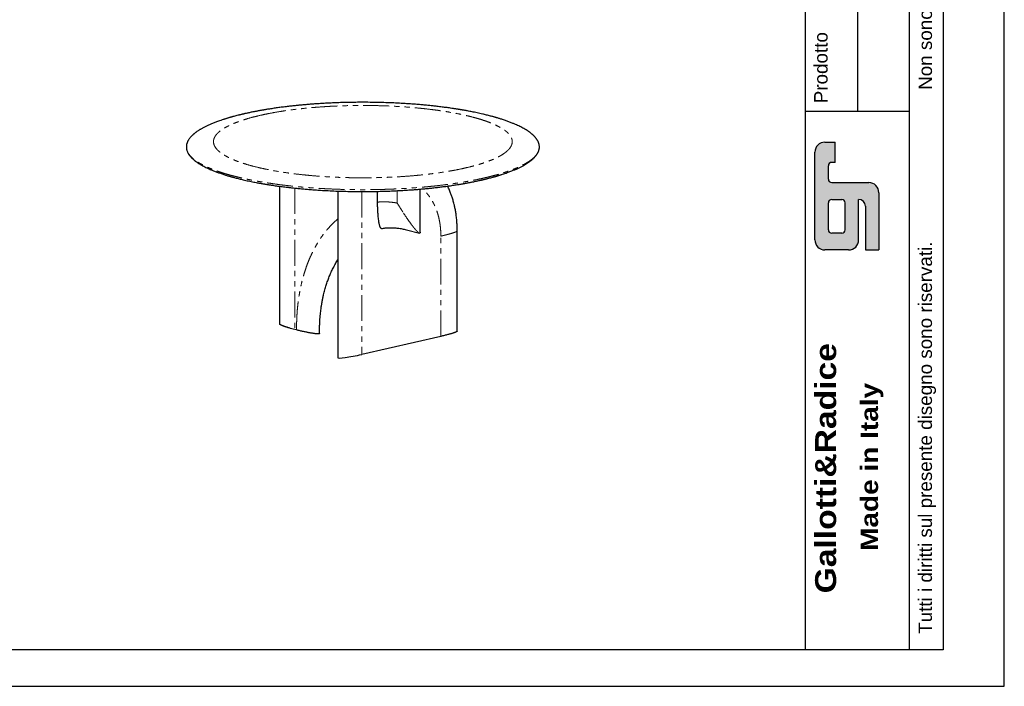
# Model space of a CAD drawing. Header units: millimetres. Extents: x -590 to 14136, y -480 to 15138.
# Tile 5 of 27: x 10510 to 14136, y -480 to 1972. Entities that reach past the tile are written whole.
import ezdxf

# ---------------------------------------------------------------- set-up
doc = ezdxf.new("R2010")
doc.units = ezdxf.units.MM
doc.header["$LTSCALE"] = 15
doc.linetypes.add('SLD-Phantom', pattern=[12.7, 6.35, -1.27, 1.27, -1.27, 1.27, -1.27])
doc.linetypes.add('SLD-Solid', pattern=[0])
doc.styles.get("Standard").update_dxf_attribs({"font": 'GOTHIC.TTF'})

msp = doc.modelspace()

# ---------------------------------------------------------------- hatches: boundary and pattern name
h = msp.add_hatch(color=256)
h.paths.add_polyline_path([(13500.071, 1373.002, -0.41421356), (13487.676, 1385.397), (13487.676, 1434.977, -0.41421356), (13500.071, 1447.372), (13512.466, 1447.372), (13512.466, 1521.742), (13475.28, 1521.742, 0.41421356), (13438.095, 1484.557), (13438.095, 1162.286, 0.41421356), (13475.28, 1125.101), (13562.046, 1125.101, 0.41421356), (13599.231, 1162.286), (13599.231, 1311.027, -0.41421356), (13624.021, 1286.237), (13624.021, 1125.101), (13673.601, 1125.101), (13673.601, 1335.817, 0.41421356), (13636.416, 1373.002)])
h.paths.add_polyline_path([(13537.256, 1311.027, -0.41421356), (13549.651, 1298.632), (13549.651, 1199.471, -0.41421356), (13537.256, 1187.076), (13500.071, 1187.076, -0.41421356), (13487.676, 1199.471), (13487.676, 1298.632, -0.41421356), (13500.071, 1311.027)], flags=16)

# ---------------------------------------------------------------- linework, layer by layer
for p, q in [((13402.389, 4611.035), (13402.389, 1636.225)), ((13594.512, 4611.035), (13594.512, 1636.225)), ((13786.635, 1636.225), (13786.635, 4611.035)), ((13402.389, 1636.225), (13402.389, -346.163)), ((13402.389, 1636.225), (13786.635, 1636.225)), ((13786.635, -346.163), (13786.635, 1636.225)), ((13475.28, 1521.742), (13512.466, 1521.742)), ((13512.466, 1447.372), (13512.466, 1521.742)), ((13438.095, 1162.286), (13438.095, 1484.557)), ((13487.676, 1385.397), (13487.676, 1434.977)), ((13512.466, 1447.372), (13500.071, 1447.372)), ((13500.071, 1373.002), (13636.416, 1373.002)), ((13500.071, 1311.027), (13537.256, 1311.027)), ((13599.231, 1162.286), (13599.231, 1311.027)), ((13673.601, 1335.817), (13673.601, 1125.101)), ((13487.676, 1199.471), (13487.676, 1298.632)), ((13549.651, 1199.471), (13549.651, 1298.632)), ((13624.021, 1286.237), (13624.021, 1125.101)), ((13537.256, 1187.076), (13500.071, 1187.076)), ((13562.046, 1125.101), (13475.28, 1125.101)), ((13624.021, 1125.101), (13673.601, 1125.101))]:
    msp.add_line(p, q)
at = {"color": 7, "linetype": 'SLD-Solid', "lineweight": 25}
for p, q in [((11123.829, 1503.936), (11123.847, 1504.472)), ((12423.586, 1504.545), (12423.569, 1504.009)), ((11682.006, 1341.766), (11682.006, 728.791)), ((11984.679, 1190.392), (11984.679, 1348.937)), ((11828.001, 1301.23), (11828.001, 1340.704)), ((11934.091, 1199.491), (11981.9, 1187.213)), ((12121.225, 826.506), (12121.225, 1195.209)), ((11529.664, 830.827), (11522.805, 832.588)), ((11614.33, 817.607), (11614.33, 827.31)), ((12060.884, 807.324), (11769.78, 740.927))]:
    msp.add_line(p, q, dxfattribs=at)
at = {"color": 8, "linetype": 'SLD-Phantom', "lineweight": 18}
for p, q in [((11522.805, 1352.743), (11522.805, 832.588)), ((11900.013, 1297.703), (11900.013, 1343.231)), ((11769.78, 1340.134), (11769.78, 740.927)), ((12060.884, 807.324), (12060.884, 1176.026)), ((11529.664, 830.827), (11529.664, 840.529))]:
    msp.add_line(p, q, dxfattribs=at)
msp.add_lwpolyline([(6996.074, 4611.035), (13910.585, 4611.035), (13910.585, -346.163), (6996.074, -346.163)], close=True)
for centre, radius, start, end in [((13475.28, 1484.557), 37.185, 90, 180), ((13500.071, 1434.977), 12.395, 90, 180), ((13500.071, 1385.397), 12.395, 180, 270), ((13636.416, 1335.817), 37.185, 0, 90), ((13500.071, 1298.632), 12.395, 90, 180), ((13537.256, 1298.632), 12.395, 0, 90), ((13599.231, 1286.237), 24.79, 0, 90), ((13500.071, 1199.471), 12.395, 180, 270), ((13537.256, 1199.471), 12.395, 270, 0), ((13475.28, 1162.286), 37.185, 180, 270), ((13562.046, 1162.286), 37.185, 270, 0)]:
    msp.add_arc(centre, radius, start, end)
at = {"color": 7, "linetype": 'SLD-Solid', "lineweight": 25}
msp.add_ellipse((11756.064, 744.45), major_axis=(74.045, 15.774), ratio=0.08445469, start_param=3.12456414, end_param=4.88069135, dxfattribs=at)
for points, knots in [([(12423.692, 1504.595), (12423.668, 1505.58), (12423.619, 1507.587), (12423.26, 1510.477), (12422.761, 1513.188), (12422.166, 1515.605), (12421.335, 1518.41), (12420.083, 1521.78), (12418.439, 1525.276), (12416.803, 1528.251), (12415.318, 1530.685), (12413.669, 1533.144), (12411.84, 1535.638), (12409.873, 1538.107), (12407.948, 1540.345), (12406.189, 1542.271), (12404.66, 1543.867), (12403.147, 1545.384), (12401.505, 1546.968), (12399.599, 1548.732), (12397.397, 1550.68), (12394.939, 1552.752), (12392.282, 1554.887), (12388.728, 1557.612), (12384.14, 1560.913), (12378.495, 1564.672), (12372.717, 1568.253), (12366.446, 1571.899), (12359.524, 1575.668), (12351.834, 1579.576), (12343.882, 1583.362), (12336.983, 1586.451), (12331.107, 1588.967), (12326.021, 1591.076), (12320.301, 1593.364), (12314.202, 1595.712), (12308.023, 1598.004), (12301.65, 1600.285), (12295.104, 1602.544), (12288.519, 1604.735), (12282.344, 1606.722), (12276.766, 1608.463), (12271.87, 1609.952), (12268.062, 1611.085), (12264.916, 1612.006), (12261.975, 1612.857), (12258.379, 1613.881), (12254.142, 1615.065), (12249.273, 1616.398), (12243.425, 1617.962), (12236.718, 1619.704), (12229.404, 1621.544), (12222.13, 1623.315), (12213.863, 1625.268), (12204.669, 1627.36), (12194.623, 1629.551), (12185.031, 1631.561), (12175.923, 1633.398), (12167.418, 1635.053), (12160.057, 1636.439), (12153.885, 1637.57), (12148.873, 1638.469), (12144.497, 1639.239), (12140.77, 1639.884), (12137.7, 1640.408), (12135.29, 1640.815), (12133.377, 1641.136), (12131.47, 1641.453), (12129.08, 1641.847), (12125.878, 1642.37), (12122.067, 1642.983), (12117.945, 1643.634), (12113.805, 1644.278), (12109.738, 1644.9), (12104.001, 1645.763), (12096.703, 1646.832), (12087.889, 1648.076), (12079.145, 1649.266), (12070.121, 1650.45), (12060.511, 1651.662), (12049.163, 1653.033), (12035.905, 1654.55), (12020.554, 1656.191), (12004.08, 1657.824), (11986.474, 1659.427), (11967.93, 1660.961), (11948.727, 1662.388), (11926.512, 1663.852), (11901.251, 1665.264), (11872.858, 1666.524), (11844.001, 1667.475), (11814.73, 1668.107), (11786.767, 1668.391), (11760.202, 1668.38), (11735.138, 1668.129), (11710.28, 1667.638), (11686.024, 1666.925), (11662.723, 1666.02), (11641.448, 1664.997), (11622.105, 1663.907), (11604.594, 1662.788), (11587.843, 1661.595), (11571.848, 1660.341), (11556.603, 1659.038), (11542.036, 1657.693), (11527.214, 1656.225), (11511.611, 1654.564), (11494.8, 1652.637), (11477.205, 1650.46), (11462.472, 1648.492), (11450.747, 1646.837), (11442.196, 1645.586), (11433.877, 1644.325), (11426.229, 1643.127), (11419.659, 1642.067), (11414.256, 1641.174), (11410.319, 1640.51), (11407.615, 1640.049), (11405.906, 1639.755), (11404.3, 1639.477), (11402.3, 1639.129), (11399.43, 1638.624), (11395.937, 1638.002), (11391.959, 1637.282), (11387.641, 1636.488), (11382.94, 1635.607), (11378.112, 1634.685), (11373.394, 1633.766), (11368.079, 1632.712), (11362.245, 1631.527), (11355.97, 1630.219), (11350.061, 1628.957), (11344.594, 1627.76), (11339.727, 1626.672), (11335.614, 1625.734), (11332.571, 1625.03), (11330.122, 1624.457), (11327.79, 1623.906), (11324.866, 1623.208), (11321.459, 1622.384), (11317.813, 1621.487), (11312.613, 1620.188), (11306.177, 1618.538), (11299.863, 1616.862), (11295.258, 1615.609), (11292.295, 1614.791), (11289.801, 1614.093), (11287.764, 1613.518), (11285.97, 1613.006), (11284.116, 1612.474), (11281.747, 1611.787), (11278.728, 1610.9), (11275.134, 1609.827), (11271.28, 1608.655), (11267.369, 1607.441), (11263.489, 1606.214), (11257.888, 1604.406), (11250.667, 1601.995), (11240.294, 1598.361), (11228.875, 1594.099), (11216.768, 1589.212), (11205.671, 1584.367), (11195.396, 1579.511), (11187.476, 1575.445), (11181.619, 1572.239), (11177.682, 1569.995), (11173.959, 1567.785), (11170.309, 1565.528), (11166.606, 1563.137), (11162.81, 1560.562), (11159.362, 1558.096), (11156.344, 1555.825), (11153.827, 1553.846), (11151.549, 1551.978), (11149.534, 1550.255), (11147.814, 1548.726), (11146.334, 1547.363), (11144.657, 1545.77), (11142.644, 1543.77), (11140.251, 1541.234), (11137.785, 1538.412), (11135.339, 1535.347), (11133.491, 1532.771), (11132.169, 1530.767), (11131.305, 1529.385), (11130.471, 1527.974), (11129.662, 1526.518), (11128.838, 1524.932), (11127.971, 1523.123), (11127.028, 1520.938), (11126.061, 1518.348), (11125.139, 1515.334), (11124.374, 1511.958), (11123.83, 1508.306), (11123.757, 1505.778), (11123.72, 1504.496)], [0, 0, 0, 0, 0.00524159, 0.01068554, 0.01568483, 0.02023967, 0.02437166, 0.03221813, 0.03995791, 0.04451664, 0.04912616, 0.05382978, 0.05862739, 0.06351886, 0.06817952, 0.0716921, 0.07476803, 0.07751398, 0.08056861, 0.08403806, 0.08784902, 0.09200095, 0.09623601, 0.10052369, 0.10831085, 0.11621806, 0.12366632, 0.13048478, 0.13882521, 0.14731863, 0.15568206, 0.16365644, 0.16783877, 0.17257833, 0.17791051, 0.18342873, 0.18877396, 0.19394657, 0.19961543, 0.20505282, 0.21000745, 0.21436869, 0.21813729, 0.2213139, 0.22304996, 0.22524598, 0.22791353, 0.23104583, 0.23457599, 0.23848583, 0.24356422, 0.24868763, 0.25364316, 0.2584312, 0.26536744, 0.27192134, 0.27809417, 0.28388714, 0.2892991, 0.29417664, 0.29765294, 0.30072153, 0.30338263, 0.30563645, 0.30748315, 0.30892289, 0.30996789, 0.31090628, 0.31232549, 0.31422536, 0.31659123, 0.31906088, 0.32147721, 0.32384023, 0.32614999, 0.33143512, 0.33641887, 0.34120839, 0.3462538, 0.35160517, 0.35726234, 0.36506547, 0.37338379, 0.38221698, 0.39156478, 0.40141053, 0.41144256, 0.42154238, 0.43579622, 0.45018471, 0.46470897, 0.47937008, 0.49416923, 0.50660851, 0.51914525, 0.53172594, 0.54394239, 0.55571074, 0.56703124, 0.5763784, 0.58539681, 0.59408655, 0.60244767, 0.61048019, 0.61818413, 0.6256648, 0.63430538, 0.64350301, 0.6532591, 0.66357512, 0.66838953, 0.6733173, 0.6783273, 0.68287226, 0.68675181, 0.68996536, 0.69251243, 0.69381636, 0.69483555, 0.6955972, 0.69671691, 0.69844974, 0.70079599, 0.70307007, 0.70572336, 0.70873295, 0.71176731, 0.71471823, 0.71758561, 0.72181251, 0.7258433, 0.72967776, 0.73331566, 0.73659611, 0.73933924, 0.74154452, 0.74272455, 0.74428887, 0.74627634, 0.74868721, 0.75128473, 0.7538159, 0.7595192, 0.76485279, 0.76734094, 0.76950057, 0.77132976, 0.77282832, 0.77401031, 0.77532133, 0.77697324, 0.77933156, 0.78215368, 0.78518723, 0.78823014, 0.79128244, 0.79434414, 0.80159819, 0.80885744, 0.82033493, 0.83141583, 0.84217568, 0.85269259, 0.86331879, 0.86814383, 0.87281865, 0.87733968, 0.88186666, 0.88676796, 0.89205858, 0.89763189, 0.90181018, 0.90575154, 0.90945579, 0.91286497, 0.91585416, 0.91841879, 0.92084495, 0.92518863, 0.93012999, 0.93566938, 0.94165631, 0.94794357, 0.95054262, 0.95318976, 0.95588497, 0.95862826, 0.96152611, 0.96494052, 0.9689015, 0.97389004, 0.97954024, 0.98585217, 0.9928258, 1, 1, 1, 1]), ([(11123.723, 1503.886), (11123.747, 1502.901), (11123.797, 1500.894), (11124.156, 1498.004), (11124.655, 1495.293), (11125.249, 1492.876), (11126.081, 1490.071), (11127.332, 1486.701), (11128.976, 1483.205), (11130.612, 1480.23), (11132.097, 1477.796), (11133.747, 1475.337), (11135.575, 1472.843), (11137.543, 1470.374), (11139.467, 1468.136), (11141.227, 1466.21), (11142.755, 1464.614), (11144.268, 1463.097), (11145.91, 1461.513), (11147.817, 1459.749), (11150.019, 1457.801), (11152.477, 1455.729), (11155.133, 1453.594), (11158.687, 1450.869), (11163.275, 1447.568), (11168.92, 1443.809), (11174.699, 1440.228), (11180.97, 1436.582), (11187.892, 1432.813), (11195.581, 1428.905), (11203.533, 1425.119), (11210.433, 1422.03), (11216.308, 1419.514), (11221.395, 1417.405), (11227.114, 1415.117), (11233.213, 1412.769), (11239.393, 1410.477), (11245.765, 1408.196), (11252.311, 1405.937), (11258.897, 1403.746), (11265.071, 1401.759), (11270.65, 1400.018), (11275.546, 1398.529), (11279.353, 1397.396), (11282.499, 1396.475), (11285.441, 1395.624), (11289.036, 1394.6), (11293.273, 1393.416), (11298.142, 1392.083), (11303.991, 1390.519), (11310.697, 1388.777), (11318.012, 1386.937), (11325.286, 1385.166), (11333.553, 1383.213), (11342.746, 1381.121), (11352.793, 1378.93), (11362.384, 1376.92), (11371.493, 1375.083), (11379.997, 1373.428), (11387.359, 1372.042), (11393.53, 1370.911), (11398.542, 1370.012), (11402.918, 1369.242), (11406.646, 1368.597), (11409.716, 1368.073), (11412.125, 1367.666), (11414.038, 1367.345), (11415.945, 1367.028), (11418.335, 1366.634), (11421.538, 1366.111), (11425.348, 1365.498), (11429.47, 1364.847), (11433.61, 1364.203), (11437.677, 1363.581), (11443.415, 1362.718), (11450.712, 1361.649), (11459.526, 1360.405), (11468.271, 1359.215), (11477.294, 1358.031), (11486.904, 1356.819), (11498.252, 1355.448), (11511.51, 1353.931), (11526.862, 1352.29), (11543.336, 1350.657), (11560.941, 1349.054), (11579.486, 1347.52), (11598.688, 1346.093), (11620.903, 1344.629), (11646.164, 1343.217), (11674.557, 1341.957), (11703.414, 1341.006), (11732.685, 1340.374), (11760.649, 1340.09), (11787.214, 1340.101), (11812.277, 1340.352), (11837.136, 1340.843), (11861.391, 1341.556), (11884.692, 1342.461), (11905.968, 1343.484), (11925.31, 1344.574), (11942.821, 1345.693), (11959.573, 1346.886), (11975.568, 1348.14), (11990.812, 1349.443), (12005.379, 1350.788), (12020.202, 1352.256), (12035.805, 1353.917), (12052.615, 1355.844), (12070.211, 1358.021), (12084.943, 1359.989), (12096.668, 1361.644), (12105.219, 1362.895), (12113.539, 1364.156), (12121.186, 1365.354), (12127.756, 1366.414), (12133.16, 1367.307), (12137.097, 1367.971), (12139.801, 1368.432), (12141.51, 1368.726), (12143.115, 1369.004), (12145.116, 1369.352), (12147.985, 1369.857), (12151.478, 1370.479), (12155.457, 1371.199), (12159.775, 1371.993), (12164.476, 1372.874), (12169.303, 1373.796), (12174.021, 1374.715), (12179.336, 1375.769), (12185.171, 1376.954), (12191.446, 1378.262), (12197.354, 1379.524), (12202.822, 1380.721), (12207.688, 1381.809), (12211.801, 1382.747), (12214.844, 1383.451), (12217.293, 1384.024), (12219.625, 1384.575), (12222.549, 1385.273), (12225.957, 1386.097), (12229.602, 1386.994), (12234.802, 1388.293), (12241.238, 1389.943), (12247.552, 1391.619), (12252.157, 1392.872), (12255.121, 1393.69), (12257.614, 1394.388), (12259.651, 1394.963), (12261.445, 1395.475), (12263.3, 1396.007), (12265.668, 1396.694), (12268.687, 1397.581), (12272.281, 1398.654), (12276.135, 1399.826), (12280.046, 1401.04), (12283.926, 1402.267), (12289.527, 1404.075), (12296.748, 1406.486), (12307.121, 1410.12), (12318.54, 1414.382), (12330.647, 1419.269), (12341.744, 1424.114), (12352.019, 1428.97), (12359.939, 1433.036), (12365.796, 1436.242), (12369.733, 1438.486), (12373.456, 1440.696), (12377.106, 1442.953), (12380.809, 1445.344), (12384.605, 1447.919), (12388.053, 1450.385), (12391.071, 1452.656), (12393.589, 1454.635), (12395.867, 1456.503), (12397.882, 1458.226), (12399.601, 1459.755), (12401.082, 1461.118), (12402.758, 1462.711), (12404.771, 1464.711), (12407.165, 1467.247), (12409.631, 1470.069), (12412.077, 1473.134), (12413.924, 1475.71), (12415.246, 1477.714), (12416.111, 1479.096), (12416.944, 1480.507), (12417.754, 1481.963), (12418.578, 1483.549), (12419.444, 1485.358), (12420.387, 1487.543), (12421.355, 1490.133), (12422.276, 1493.147), (12423.041, 1496.523), (12423.586, 1500.175), (12423.658, 1502.703), (12423.695, 1503.985)], [0, 0, 0, 0, 0.00524159, 0.01068554, 0.01568483, 0.02023967, 0.02437166, 0.03221813, 0.03995791, 0.04451664, 0.04912616, 0.05382978, 0.05862739, 0.06351886, 0.06817952, 0.0716921, 0.07476803, 0.07751398, 0.08056861, 0.08403806, 0.08784902, 0.09200095, 0.09623601, 0.10052369, 0.10831085, 0.11621806, 0.12366632, 0.13048478, 0.13882521, 0.14731863, 0.15568206, 0.16365644, 0.16783877, 0.17257833, 0.17791051, 0.18342873, 0.18877396, 0.19394657, 0.19961543, 0.20505282, 0.21000745, 0.21436869, 0.21813729, 0.2213139, 0.22304996, 0.22524598, 0.22791353, 0.23104583, 0.23457599, 0.23848583, 0.24356422, 0.24868763, 0.25364316, 0.2584312, 0.26536744, 0.27192134, 0.27809417, 0.28388714, 0.2892991, 0.29417664, 0.29765294, 0.30072153, 0.30338263, 0.30563645, 0.30748315, 0.30892289, 0.30996789, 0.31090628, 0.31232549, 0.31422536, 0.31659123, 0.31906088, 0.32147721, 0.32384023, 0.32614999, 0.33143512, 0.33641887, 0.34120839, 0.3462538, 0.35160517, 0.35726234, 0.36506547, 0.37338379, 0.38221698, 0.39156478, 0.40141053, 0.41144256, 0.42154238, 0.43579622, 0.45018471, 0.46470897, 0.47937008, 0.49416923, 0.50660851, 0.51914525, 0.53172594, 0.54394239, 0.55571074, 0.56703124, 0.5763784, 0.58539681, 0.59408655, 0.60244767, 0.61048019, 0.61818413, 0.6256648, 0.63430538, 0.64350301, 0.6532591, 0.66357512, 0.66838953, 0.6733173, 0.6783273, 0.68287226, 0.68675181, 0.68996536, 0.69251243, 0.69381636, 0.69483555, 0.6955972, 0.69671691, 0.69844974, 0.70079599, 0.70307007, 0.70572336, 0.70873295, 0.71176731, 0.71471823, 0.71758561, 0.72181251, 0.7258433, 0.72967776, 0.73331566, 0.73659611, 0.73933924, 0.74154452, 0.74272455, 0.74428887, 0.74627634, 0.74868721, 0.75128473, 0.7538159, 0.7595192, 0.76485279, 0.76734094, 0.76950057, 0.77132976, 0.77282832, 0.77401031, 0.77532133, 0.77697324, 0.77933156, 0.78215368, 0.78518723, 0.78823014, 0.79128244, 0.79434414, 0.80159819, 0.80885744, 0.82033493, 0.83141583, 0.84217568, 0.85269259, 0.86331879, 0.86814383, 0.87281865, 0.87733968, 0.88186666, 0.88676796, 0.89205858, 0.89763189, 0.90181018, 0.90575154, 0.90945579, 0.91286497, 0.91585416, 0.91841879, 0.92084495, 0.92518863, 0.93012999, 0.93566938, 0.94165631, 0.94794357, 0.95054262, 0.95318976, 0.95588497, 0.95862826, 0.96152611, 0.96494052, 0.9689015, 0.97389004, 0.97954024, 0.98585217, 0.9928258, 1, 1, 1, 1]), ([(11467.25, 1359.361), (11467.25, 1312.565), (11467.251, 1143.569), (11467.25, 974.616), (11467.25, 852.447)], [0, 0, 0, 0, 0.27690572, 1, 1, 1, 1]), ([(12121.225, 1195.209), (12121.201, 1198.711), (12121.155, 1205.441), (12120.809, 1215.073), (12120.306, 1224.125), (12119.632, 1232.936), (12118.766, 1241.823), (12117.475, 1252.639), (12115.59, 1265.303), (12112.963, 1279.368), (12110.29, 1291.218), (12107.832, 1300.785), (12105.72, 1308.303), (12103.556, 1315.404), (12101.359, 1322.096), (12099.112, 1328.49), (12096.725, 1334.863), (12094.035, 1341.608), (12090.873, 1348.973), (12088.024, 1355.254), (12086.14, 1358.986), (12085.576, 1360.105)], [0, 0, 0, 0, 0.05807935, 0.11160345, 0.16090974, 0.21018268, 0.26067485, 0.31238704, 0.3961115, 0.48104037, 0.56150229, 0.61016701, 0.65685539, 0.70156737, 0.74430288, 0.78505902, 0.82580772, 0.86992769, 0.92000365, 0.9760392, 1, 1, 1, 1]), ([(11842.556, 1204.037), (11842.203, 1204.012), (11841.396, 1203.954), (11839.995, 1204.859), (11838.739, 1206.575), (11837.627, 1208.799), (11836.458, 1211.796), (11835.208, 1215.978), (11833.961, 1221.366), (11832.546, 1229.019), (11831.026, 1239.911), (11829.647, 1254.12), (11828.689, 1269.668), (11828.104, 1285.368), (11828.035, 1295.94), (11828.001, 1301.226)], [0, 0, 0, 0, 0.0133636, 0.03056087, 0.06178976, 0.08722956, 0.11270367, 0.16478996, 0.22293767, 0.28110667, 0.39831369, 0.54824762, 0.69820989, 0.84910308, 1, 1, 1, 1]), ([(11841.867, 1203.976), (11846.698, 1204.699), (11856.55, 1206.172), (11871.667, 1207.016), (11887.111, 1206.856), (11902.674, 1205.549), (11918.313, 1203.228), (11928.765, 1200.755), (11933.992, 1199.519)], [0, 0, 0, 0, 0.16133657, 0.32904553, 0.49676493, 0.66449619, 0.83224073, 1, 1, 1, 1]), ([(11984.589, 1190.392), (11984.618, 1190.031), (11984.679, 1189.25), (11984.395, 1188.203), (11983.896, 1187.407), (11983.339, 1187.213), (11983.152, 1187.147)], [0, 0, 0, 0, 0.25354794, 0.54922115, 0.84822337, 1, 1, 1, 1]), ([(11614.33, 827.31), (11614.367, 832.548), (11614.437, 842.66), (11614.979, 857.146), (11615.752, 870.446), (11616.715, 882.567), (11617.799, 893.528), (11618.947, 903.35), (11620.068, 911.751), (11621.113, 918.841), (11622.049, 924.724), (11622.907, 929.791), (11623.668, 934.054), (11624.313, 937.524), (11624.822, 940.177), (11625.19, 942.051), (11625.447, 943.342), (11625.666, 944.429), (11625.91, 945.629), (11626.213, 947.097), (11626.664, 949.251), (11627.301, 952.219), (11628.166, 956.119), (11629.51, 961.946), (11631.362, 969.498), (11633.761, 978.551), (11637.016, 989.937), (11641.335, 1003.599), (11646.981, 1019.413), (11653.318, 1035.18), (11660.377, 1050.854), (11668.231, 1066.323), (11675.449, 1079.272), (11680.277, 1086.731), (11682.006, 1089.402)], [0, 0, 0, 0, 0.052196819, 0.100749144, 0.14565865, 0.186926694, 0.22455449, 0.258543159, 0.288893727, 0.31246684, 0.33325554, 0.351260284, 0.366481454, 0.378919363, 0.388574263, 0.395117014, 0.399196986, 0.402569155, 0.40691804, 0.412243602, 0.418545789, 0.430422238, 0.444709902, 0.461408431, 0.494795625, 0.528884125, 0.563568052, 0.625031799, 0.688279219, 0.753309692, 0.820267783, 0.889281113, 0.960347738, 1, 1, 1, 1]), ([(11522.805, 832.588), (11519.29, 833.506), (11512.403, 835.304), (11504.995, 837.399), (11500.254, 838.797), (11497.903, 839.503), (11495.605, 840.207), (11493.362, 840.909), (11491.173, 841.607), (11488.904, 842.347), (11486.585, 843.122), (11484.25, 843.926), (11482.053, 844.707), (11479.996, 845.466), (11478.078, 846.202), (11476.298, 846.915), (11474.494, 847.675), (11472.723, 848.47), (11471.424, 849.109), (11470.649, 849.522), (11470.283, 849.723), (11469.937, 849.92), (11469.611, 850.113), (11469.307, 850.302), (11468.58, 850.77), (11467.787, 851.457), (11467.078, 852.128), (11467.25, 852.43), (11467.259, 852.447)], [0, 0, 0, 0, 0.154809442, 0.303208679, 0.341037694, 0.378441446, 0.415423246, 0.451986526, 0.488134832, 0.523871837, 0.565952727, 0.606467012, 0.645423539, 0.682832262, 0.718704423, 0.753052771, 0.785891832, 0.827063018, 0.864732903, 0.874028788, 0.883090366, 0.89191915, 0.90051678, 0.908885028, 0.917025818, 0.962328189, 0.99794379, 1, 1, 1, 1]), ([(11612.802, 816.533), (11612.511, 816.476), (11611.913, 816.36), (11610.303, 816.218), (11608.585, 816.206), (11606.908, 816.257), (11605.728, 816.315), (11604.463, 816.397), (11603.114, 816.502), (11601.679, 816.631), (11599.131, 816.888), (11595.346, 817.343), (11590.609, 818.013), (11585.98, 818.739), (11581.555, 819.486), (11577.095, 820.284), (11572.445, 821.16), (11565.019, 822.623), (11554.894, 824.763), (11542.19, 827.672), (11533.909, 829.757), (11529.664, 830.827)], [0, 0, 0, 0, 0.01059816, 0.02179452, 0.04819679, 0.05868106, 0.07011749, 0.08255763, 0.09604148, 0.11060046, 0.12625954, 0.17486451, 0.23113559, 0.2828736, 0.33240925, 0.38519767, 0.44127557, 0.50067356, 0.65869074, 0.82504148, 1, 1, 1, 1]), ([(11614.321, 817.608), (11614.282, 817.4), (11614.227, 817.098), (11613.562, 816.736), (11613.051, 816.599), (11612.802, 816.533)], [0, 0, 0, 0, 0.52791242, 0.77036409, 1, 1, 1, 1]), ([(12121.148, 826.505), (12121.18, 826.434), (12121.253, 826.274), (12121.068, 826.019), (12120.846, 825.733), (12120.504, 825.427), (12120.07, 825.1), (12119.536, 824.753), (12118.475, 824.137), (12116.597, 823.22), (12113.829, 822.074), (12110.826, 820.954), (12107.741, 819.883), (12104.443, 818.803), (12100.824, 817.678), (12094.778, 815.881), (12085.938, 813.43), (12073.919, 810.355), (12065.301, 808.351), (12060.884, 807.324)], [0, 0, 0, 0, 0.00876003, 0.0196787, 0.03158899, 0.04454456, 0.0585871, 0.07374932, 0.09005721, 0.14067607, 0.19927867, 0.25316037, 0.30474848, 0.35972412, 0.41812553, 0.4799846, 0.64454902, 0.8177923, 1, 1, 1, 1])]:
    msp.add_open_spline(points, degree=3, knots=knots, dxfattribs=at)
at = {"color": 8, "linetype": 'SLD-Phantom', "lineweight": 18}
for points, knots in [([(11396.5, 1620.522), (11387.761, 1618.529), (11370.837, 1614.409), (11347.172, 1607.838), (11325.342, 1600.904), (11305.416, 1593.643), (11287.504, 1586.08), (11271.682, 1578.249), (11257.992, 1570.186), (11246.52, 1561.923), (11237.314, 1553.496), (11230.387, 1544.942), (11225.796, 1536.295), (11223.56, 1527.595), (11223.661, 1518.878), (11226.127, 1510.181), (11230.947, 1501.543), (11238.073, 1492.998), (11247.502, 1484.585), (11259.193, 1476.34), (11273.069, 1468.296), (11289.099, 1460.489), (11307.211, 1452.955), (11327.305, 1445.721), (11349.318, 1438.821), (11373.156, 1432.286), (11398.695, 1426.14), (11425.847, 1420.412), (11454.494, 1415.129), (11484.497, 1410.306), (11515.744, 1405.971), (11548.1, 1402.142), (11581.413, 1398.828), (11615.555, 1396.052), (11650.375, 1393.824), (11685.719, 1392.147), (11721.443, 1391.036), (11757.39, 1390.495), (11793.407, 1390.519), (11829.339, 1391.116), (11865.032, 1392.283), (11900.337, 1394.007), (11935.098, 1396.29), (11969.165, 1399.119), (12002.401, 1402.478), (12034.655, 1406.357), (12065.786, 1410.741), (12095.676, 1415.604), (12124.183, 1420.932), (12151.183, 1426.701), (12176.579, 1432.882), (12200.243, 1439.454), (12222.073, 1446.387), (12241.999, 1453.649), (12259.912, 1461.212), (12275.734, 1469.042), (12289.423, 1477.105), (12300.895, 1485.368), (12310.101, 1493.796), (12317.028, 1502.35), (12321.62, 1510.996), (12323.856, 1519.697), (12323.754, 1528.414), (12321.288, 1537.11), (12316.468, 1545.749), (12309.342, 1554.294), (12299.913, 1562.707), (12288.223, 1570.952), (12274.346, 1578.996), (12258.317, 1586.802), (12240.205, 1594.337), (12220.111, 1601.571), (12198.097, 1608.471), (12174.259, 1615.005), (12148.72, 1621.152), (12121.568, 1626.879), (12092.921, 1632.163), (12062.918, 1636.985), (12031.671, 1641.321), (11999.316, 1645.15), (11966.002, 1648.463), (11931.861, 1651.24), (11897.04, 1653.468), (11861.696, 1655.145), (11825.973, 1656.256), (11790.025, 1656.797), (11754.009, 1656.772), (11718.076, 1656.176), (11682.383, 1655.009), (11647.078, 1653.284), (11612.317, 1651.002), (11578.251, 1648.173), (11545.014, 1644.814), (11512.761, 1640.935), (11481.629, 1636.551), (11451.739, 1631.688), (11423.232, 1626.36), (11405.239, 1622.515), (11396.5, 1620.522)], [0, 0, 0, 0, 0.01042404, 0.02082577, 0.03125, 0.04167394, 0.05207567, 0.0625, 0.07292394, 0.08332567, 0.09375, 0.10417394, 0.11457567, 0.125, 0.13542394, 0.14582567, 0.15625, 0.16667394, 0.17707567, 0.1875, 0.19792394, 0.20832567, 0.21875, 0.22917394, 0.23957567, 0.25, 0.26042394, 0.27082567, 0.28125, 0.29167394, 0.30207567, 0.3125, 0.32292394, 0.33332567, 0.34375, 0.35417394, 0.36457567, 0.375, 0.38542394, 0.39582567, 0.40625, 0.41667394, 0.42707567, 0.4375, 0.44792394, 0.45832567, 0.46875, 0.47917394, 0.48957567, 0.5, 0.51042394, 0.52082567, 0.53125, 0.54167394, 0.55207567, 0.5625, 0.57292394, 0.58332567, 0.59375, 0.60417394, 0.61457567, 0.625, 0.63542394, 0.64582567, 0.65625, 0.66667394, 0.67707567, 0.6875, 0.69792394, 0.70832567, 0.71875, 0.72917394, 0.73957567, 0.75, 0.76042394, 0.77082567, 0.78125, 0.79167394, 0.80207567, 0.8125, 0.82292394, 0.83332567, 0.84375, 0.85417394, 0.86457567, 0.875, 0.88542394, 0.89582567, 0.90625, 0.91667394, 0.92707567, 0.9375, 0.94792394, 0.95832567, 0.96875, 0.97917404, 0.98957577, 1, 1, 1, 1]), ([(12423.569, 1504.009), (12423.564, 1502.531), (12423.553, 1498.747), (12422.123, 1492.663), (12419.431, 1485.774), (12415.442, 1478.921), (12410.226, 1472.116), (12403.812, 1465.414), (12396.242, 1458.825), (12387.558, 1452.361), (12377.73, 1445.994), (12366.71, 1439.697), (12354.489, 1433.486), (12341.072, 1427.374), (12326.56, 1421.41), (12310.98, 1415.607), (12294.457, 1410.009), (12277.046, 1404.623), (12258.802, 1399.455), (12239.655, 1394.483), (12219.517, 1389.686), (12198.405, 1385.079), (12176.346, 1380.676), (12153.509, 1376.51), (12129.939, 1372.592), (12105.823, 1368.95), (12081.221, 1365.587), (12056.195, 1362.502), (12030.643, 1359.682), (12004.453, 1357.115), (11977.665, 1354.815), (11950.322, 1352.789), (11922.637, 1351.056), (11894.665, 1349.619), (11866.627, 1348.488), (11838.58, 1347.659), (11810.582, 1347.127), (11782.515, 1346.888), (11754.261, 1346.943), (11725.874, 1347.298), (11697.409, 1347.96), (11669.092, 1348.923), (11640.977, 1350.185), (11613.285, 1351.738), (11586.063, 1353.57), (11559.355, 1355.672), (11533.046, 1358.05), (11507.03, 1360.718), (11481.365, 1363.675), (11456.113, 1366.923), (11431.474, 1370.435), (11407.496, 1374.206), (11384.366, 1378.205), (11362.113, 1382.419), (11340.761, 1386.834), (11320.216, 1391.468), (11300.397, 1396.342), (11281.363, 1401.452), (11263.167, 1406.791), (11245.957, 1412.318), (11229.767, 1418.023), (11214.72, 1423.859), (11200.824, 1429.814), (11188.08, 1435.871), (11176.426, 1442.055), (11165.822, 1448.394), (11156.316, 1454.877), (11147.947, 1461.495), (11140.787, 1468.195), (11134.847, 1474.965), (11130.18, 1481.751), (11126.736, 1488.54), (11124.614, 1495.316), (11123.656, 1500.453), (11123.799, 1503.327), (11123.829, 1503.936)], [0, 0, 0, 0, 0.0089784, 0.02299359, 0.0370088, 0.05102402, 0.06503921, 0.07905441, 0.09281937, 0.10658436, 0.12034934, 0.1341143, 0.14812949, 0.1621447, 0.17615992, 0.19017512, 0.20419032, 0.21795528, 0.23172027, 0.24548524, 0.25925021, 0.2732654, 0.28728061, 0.30129583, 0.31531102, 0.32932622, 0.34309118, 0.35685617, 0.37062115, 0.38438611, 0.3984013, 0.41241651, 0.42643173, 0.44044693, 0.45446213, 0.46822709, 0.48199208, 0.49575705, 0.50952201, 0.52353721, 0.53755242, 0.55156764, 0.56558283, 0.57959803, 0.59336299, 0.60712798, 0.62089296, 0.63465792, 0.64867311, 0.66268832, 0.67670354, 0.69071873, 0.70473393, 0.7184989, 0.73226389, 0.74602886, 0.75979382, 0.77380902, 0.78782423, 0.80183945, 0.81585464, 0.82986984, 0.8436348, 0.85739979, 0.87116477, 0.88492973, 0.89894492, 0.91296013, 0.92697535, 0.94099054, 0.95500574, 0.9687707, 0.98253569, 0.99630067, 1, 1, 1, 1]), ([(12060.884, 1176.026), (12060.809, 1181.294), (12060.659, 1191.829), (12059.443, 1207.359), (12057.506, 1222.61), (12054.799, 1237.484), (12051.346, 1251.898), (12047.155, 1265.787), (12042.245, 1279.115), (12036.624, 1291.838), (12030.319, 1303.905), (12023.374, 1315.253), (12015.823, 1325.82), (12007.675, 1335.514), (11999.976, 1343.515), (11994.789, 1347.873), (11992.694, 1349.633)], [0, 0, 0, 0, 0.073030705, 0.146057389, 0.219394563, 0.292720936, 0.365741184, 0.438769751, 0.511791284, 0.584814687, 0.658154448, 0.731488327, 0.80451173, 0.877539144, 0.950560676, 1, 1, 1, 1]), ([(11828.001, 1301.23), (11833.931, 1301.633), (11845.788, 1302.437), (11863.775, 1302.081), (11881.851, 1300.677), (11893.959, 1298.696), (11900.013, 1297.706)], [0, 0, 0, 0, 0.25038966, 0.50063372, 0.75032213, 1, 1, 1, 1]), ([(11921.259, 1264.229), (11918.378, 1268.718), (11912.615, 1277.698), (11905.59, 1288.807), (11901.411, 1295.466), (11900.037, 1297.663), (11900.013, 1297.7)], [0, 0, 0, 0, 0.40101828, 0.80221193, 0.99662121, 1, 1, 1, 1]), ([(11529.664, 840.529), (11529.736, 848.63), (11529.881, 864.812), (11531.054, 888.78), (11532.929, 912.462), (11535.573, 935.832), (11538.936, 958.698), (11542.998, 981.004), (11547.738, 1002.701), (11553.178, 1023.918), (11559.347, 1044.75), (11566.236, 1065.132), (11573.846, 1084.986), (11582.125, 1104.163), (11591.07, 1122.654), (11600.597, 1140.311), (11610.665, 1157.097), (11621.242, 1172.985), (11632.386, 1188.07), (11644.146, 1202.424), (11656.511, 1215.967), (11669.119, 1228.452), (11677.813, 1235.891), (11682.006, 1239.48)], [0, 0, 0, 0, 0.04817002, 0.0962253, 0.14425917, 0.19236508, 0.24057544, 0.28781418, 0.3349891, 0.38218872, 0.42950147, 0.47767098, 0.52572606, 0.57376001, 0.62186628, 0.67007691, 0.71731566, 0.76449057, 0.8116902, 0.85900294, 0.90717246, 0.95522753, 1, 1, 1, 1]), ([(11983.152, 1187.147), (11982.844, 1187.123), (11982.149, 1187.069), (11980.533, 1187.681), (11978.007, 1189.307), (11974.829, 1192.05), (11971.216, 1195.754), (11967.539, 1199.806), (11962.6, 1205.66), (11956.683, 1213.115), (11947.646, 1225.225), (11935.652, 1242.213), (11926.424, 1256.328), (11921.259, 1264.229)], [0, 0, 0, 0, 0.01132067, 0.02550654, 0.05217094, 0.09942283, 0.1469071, 0.20351171, 0.2601358, 0.37328988, 0.48647181, 0.71256458, 1, 1, 1, 1]), ([(12060.884, 1176.026), (12063.366, 1176.599), (12068.398, 1177.76), (12075.81, 1179.565), (12083.127, 1181.423), (12090.182, 1183.306), (12096.814, 1185.177), (12102.867, 1186.996), (12108.009, 1188.664), (12112.213, 1190.153), (12115.492, 1191.446), (12118.051, 1192.603), (12119.836, 1193.613), (12120.981, 1194.463), (12121.144, 1194.984), (12121.215, 1195.209)], [0, 0, 0, 0, 0.102039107, 0.206837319, 0.312664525, 0.417521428, 0.519238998, 0.615614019, 0.70456817, 0.774900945, 0.837249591, 0.891011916, 0.935965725, 0.972327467, 1, 1, 1, 1])]:
    msp.add_open_spline(points, degree=3, knots=knots, dxfattribs=at)
at = {"layer": 'Defpoints'}
msp.add_lwpolyline([(14135.617, -480.229), (14135.617, 4725.687), (6772.964, 4725.687), (6772.964, -480.229)], close=True, dxfattribs=at)

# ---------------------------------------------------------------- texts
at = {"attachment_point": 1, "rotation": 90}
for s, insert, char_height, width in [("{\\fArial|b0|i0|c0|p34;Tutti i diritti sul presente disegno sono riservati.                             Non sono ammesse modifiche senza l'autorizzazione del progettista.}  ", (13819.724, -287.353), 49.580155, 4898.38792), ('{\\fArial|b0|i0|c0|p34;Prodotto}', (13435.193, 1664.742), 49.58015, 270.11464), ('{\\fArial Black|b0|i0|c0|p34;Gallotti&Radice}', (13438.99, -138.306), 77.34504, 1126.7115), ('{\\fArial Black|b0|i0|c0|p34;Made in Italy}', (13606.207, 17.759), 64.4542, 662.02377)]:
    msp.add_mtext(s, dxfattribs=dict(at, insert=insert, char_height=char_height, width=width))

doc.saveas('drawing.dxf')
